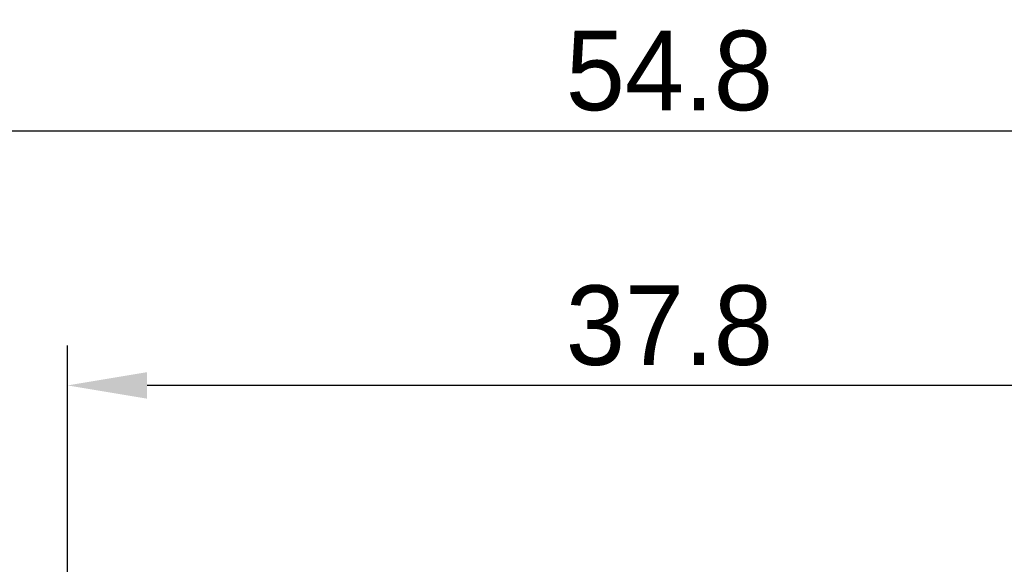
# Model space of a CAD drawing. Header units: millimetres. Extents: x 15 to 290, y 8 to 73.
# Tile 17 of 19: x 187 to 218, y 56 to 73. Entities that reach past the tile are written whole.
import ezdxf

# ---------------------------------------------------------------- set-up
doc = ezdxf.new("R2010")
doc.units = ezdxf.units.MM
doc.layers.add('AM_0', color=7, linetype='Continuous', lineweight=50)
doc.dimstyles.new('ISO-25', dxfattribs={"dimtxt": 2.5, "dimasz": 2.5, "dimexe": 1.25, "dimexo": 0.625, "dimtad": 1, "dimdsep": 46, "dimtxsty": 'Standard', "dimcen": 2.5, "dimadec": 0, "dimazin": 0, "dimtfac": 1, "dimtmove": 0, "dimatfit": 3, "dimfxl": 1, "dimarcsym": 0})

# ---------------------------------------------------------------- blocks, each defined once
blk = doc.blocks.new('*D12')
at = {"layer": 'AM_0', "color": 0, "lineweight": -2, "transparency": 16777216}
for p, q in [((188.171, 27.505), (188.171, 62.796)), ((225.971, 27.505), (225.971, 62.796)), ((223.471, 61.546), (190.671, 61.546))]:
    blk.add_line(p, q, dxfattribs=at)
at = {"layer": 'AM_0', "color": 0, "transparency": 16777216}
for points in [[(190.671, 61.963), (190.671, 61.13), (188.171, 61.546)], [(223.471, 61.963), (223.471, 61.13), (225.971, 61.546)]]:
    blk.add_solid(points, dxfattribs=at)
at = {"layer": 'Defpoints', "color": 0, "transparency": 16777216}
for p in [(188.171, 61.546), (188.171, 26.88), (225.971, 26.88)]:
    blk.add_point(p, dxfattribs=at)
at = {"layer": 'AM_0', "color": 0, "transparency": 16777216, "insert": (207.071, 63.421), "char_height": 2.5, "attachment_point": 5}
blk.add_mtext('37.8', dxfattribs=at)
blk = doc.blocks.new('*D13')
at = {"layer": 'AM_0', "color": 0, "lineweight": -2, "transparency": 16777216}
for p, q in [((179.671, 27.505), (179.671, 70.796)), ((234.471, 27.505), (234.471, 70.796)), ((182.171, 69.546), (231.971, 69.546))]:
    blk.add_line(p, q, dxfattribs=at)
at = {"layer": 'AM_0', "color": 0, "transparency": 16777216}
for points in [[(182.171, 69.963), (182.171, 69.13), (179.671, 69.546)], [(231.971, 69.963), (231.971, 69.13), (234.471, 69.546)]]:
    blk.add_solid(points, dxfattribs=at)
at = {"layer": 'Defpoints', "color": 0, "transparency": 16777216}
for p in [(234.471, 69.546), (179.671, 26.88), (234.471, 26.88)]:
    blk.add_point(p, dxfattribs=at)
at = {"layer": 'AM_0', "color": 0, "transparency": 16777216, "insert": (207.071, 71.421), "char_height": 2.5, "attachment_point": 5}
blk.add_mtext('54.8', dxfattribs=at)

msp = doc.modelspace()

# ---------------------------------------------------------------- dimensions: what is measured, and where the dimension line sits
at = {"layer": 'AM_0'}
for base, p1, p2, text, picture, middle in [((234.471, 69.546), (179.671, 26.88), (234.471, 26.88), '54.8', '*D13', (207.071, 69.546)), ((188.171, 61.546), (225.971, 26.88), (188.171, 26.88), '37.8', '*D12', (207.071, 61.546))]:
    dim = msp.add_linear_dim(base=base, p1=p1, p2=p2, text=text, dimstyle='ISO-25', dxfattribs=at)
    dim.commit()
    dim.dimension.update_dxf_attribs({"geometry": picture, "text_midpoint": middle, "dimtype": 160})

doc.saveas('drawing.dxf')
